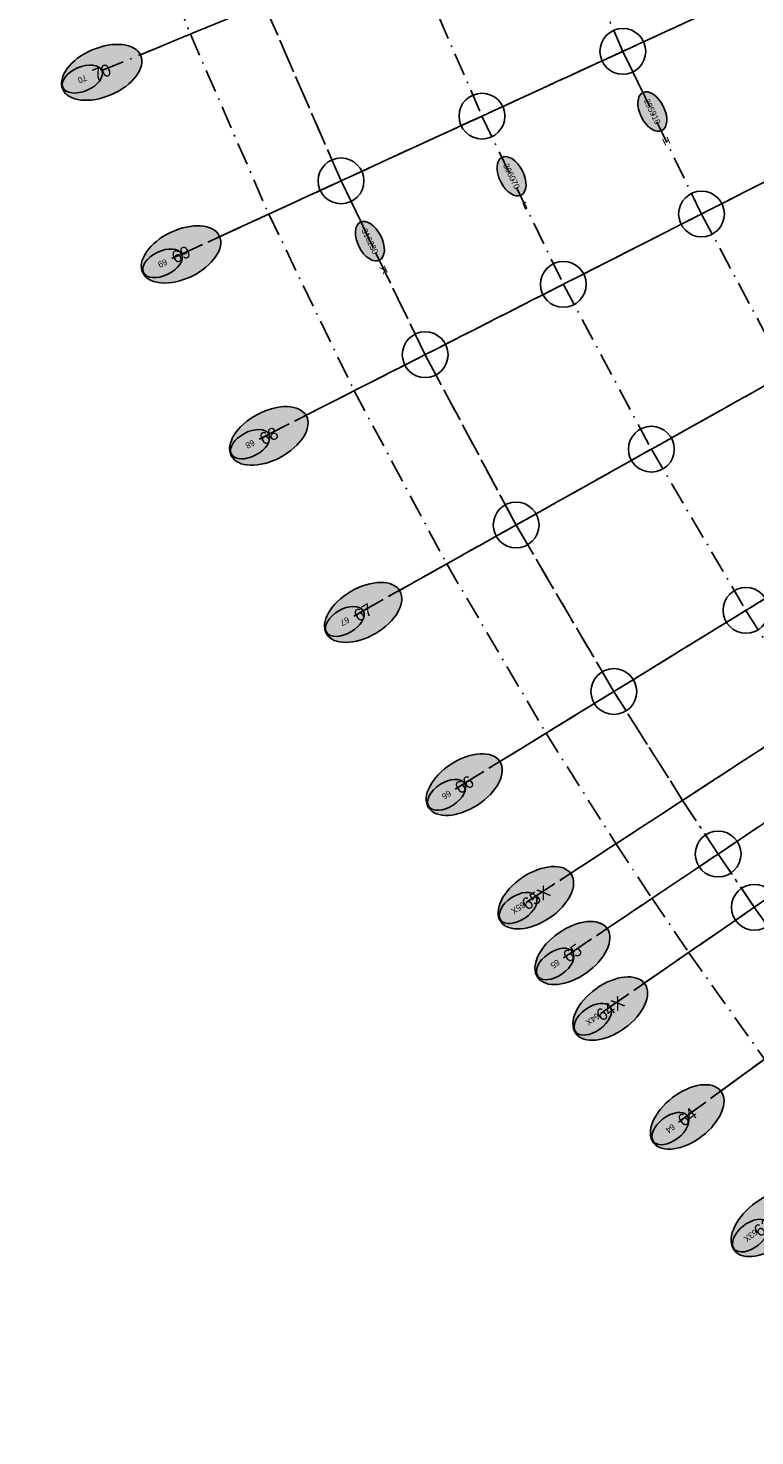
# Model space of a CAD drawing. Header units: millimetres. Extents: x 15650620 to 16199301, y 17929595 to 18752968.
# Tile 6 of 26: x 15865845 to 15913465, y 18201027 to 18293242. Entities that reach past the tile are written whole.
import ezdxf
from ezdxf.enums import TextEntityAlignment as Align

# ---------------------------------------------------------------- set-up
doc = ezdxf.new("R2010")
doc.units = ezdxf.units.MM
doc.header["$LTSCALE"] = 100
doc.linetypes.add('B_GRIDLINE', pattern=[41, 15, -5, 1, -5, 15])
for name, color, linetype in [('S-GRID-2000', 232, 'B_GRIDLINE'), ('S-GRID-300-AR04', 232, 'B_GRIDLINE'), ('S-GRID-300-AR04-IDEN', 13, 'B_GRIDLINE'), ('S-GRID-300-AR05', 232, 'B_GRIDLINE'), ('S-GRID-300-AR05-IDEN', 13, 'B_GRIDLINE'), ('S-GRID-300-AR06', 232, 'B_GRIDLINE'), ('S-GRID-300-AR06-IDEN', 13, 'B_GRIDLINE'), ('S-GRID-600', 232, 'B_GRIDLINE'), ('S-GRID-600-IDEN', 13, 'Continuous')]:
    doc.layers.add(name, color=color, linetype=linetype)
doc.layers.add('S-GRID-POINTS', color=9, linetype='Continuous', plot=False)
doc.styles.add('CAA-ENG', font='caa_eng.shx')
doc.styles.add('CAA_ENG', font='caa_eng.shx')

# ---------------------------------------------------------------- blocks, each defined once
blk = doc.blocks.new('agrbb-wblock')
h = blk.add_hatch(color=255)
edge = h.paths.add_edge_path()
edge.add_ellipse((1392, 24), major_axis=(1392, 24), ratio=0.572643, start_angle=0, end_angle=360)
at = {"linetype": 'Continuous'}
blk.add_ellipse((1392, 24), major_axis=(1392, 24), ratio=0.572643, dxfattribs=at)
at = {"style": 'CAA-ENG'}
blk.add_attdef('1', text='', height=400, dxfattribs=at).set_placement((1392, 24), align=Align.MIDDLE_CENTER)

msp = doc.modelspace()

# ---------------------------------------------------------------- linework, layer by layer
at = {"layer": 'S-GRID-2000'}
for p, q in [((15873203, 18291500), (15974115, 18333065)), ((15875262, 18278143), (15977563, 18325149)), ((15880985, 18266317), (15981324, 18317377)), ((15887176, 18254730), (15985393, 18309762)), ((15893826, 18243399), (15989763, 18302315)), ((15898509, 18235997), (16000834, 18302658)), ((15903387, 18228723), (16005211, 18298995)), ((15900923, 18232344), (15994428, 18295050)), ((15908457, 18221582), (15999379, 18287977))]:
    msp.add_line(p, q, dxfattribs=at)
for points in [[(15871818, 18304832), (15876476, 18292848), (15881610, 18281059), (15887211, 18269486), (15893271, 18258144), (15899770, 18247070), (15904353, 18239825), (15906726, 18236236), (15909147, 18232677), (15914100, 18225702)], [(16011524, 18167758), (16001754, 18174443), (15992260, 18181512), (15983059, 18188953), (15974143, 18196774), (15965582, 18204912), (15957335, 18213404), (15949434, 18222220), (15944365, 18228269), (15941892, 18231344), (15939460, 18234451), (15934722, 18240761), (15930154, 18247196), (15927934, 18250458), (15925758, 18253749), (15921539, 18260419), (15915548, 18270627), (15909970, 18281067), (15904814, 18291721), (15900088, 18302573)], [(15890693, 18298704), (15895582, 18287479), (15900915, 18276459), (15906685, 18265660), (15912882, 18255102), (15917245, 18248204), (15919496, 18244799), (15921792, 18241425), (15926517, 18234770), (15931418, 18228242), (15933933, 18225029), (15936491, 18221848), (15941734, 18215592), (15949907, 18206473), (15958436, 18197690), (15967290, 18189273), (15976514, 18181182), (15986030, 18173486), (15995850, 18166174), (16005956, 18159259)], [(15881299, 18294835), (15886350, 18283237), (15891860, 18271851), (15897821, 18260694), (15904224, 18249785), (15908732, 18242658), (15911058, 18239140), (15913430, 18235654), (15918312, 18228778)]]:
    msp.add_lwpolyline(points, dxfattribs=at)
at = {"layer": 'S-GRID-300-AR04'}
msp.add_line((15912263, 18224361), (15995318, 18285012), dxfattribs=at)
at = {"layer": 'S-GRID-300-AR04-IDEN'}
msp.add_line((15909033, 18222002), (15912263, 18224361), dxfattribs=at)
at = {"layer": 'S-GRID-300-AR05'}
for p, q in [((15879544, 18280110), (15972994, 18323050)), ((15885185, 18268455), (15976843, 18315097)), ((15891287, 18257033), (15981007, 18307304)), ((15897842, 18245866), (15985479, 18299684)), ((15902457, 18238570), (15988628, 18294706)), ((15904837, 18234969), (15990252, 18292249)), ((15907265, 18231400), (15991909, 18289814)), ((15912263, 18224361), (15995318, 18285012))]:
    msp.add_line(p, q, dxfattribs=at)
for points in [[(15934722, 18240761), (15930154, 18247196), (15927934, 18250458), (15925758, 18253749), (15921539, 18260419), (15915548, 18270627), (15909970, 18281067), (15904814, 18291721)], [(15895582, 18287479), (15895582, 18287479), (15900915, 18276459), (15906685, 18265660), (15912882, 18255102), (15917245, 18248204), (15919496, 18244799), (15921792, 18241425), (15926517, 18234770)], [(15918312, 18228778), (15918312, 18228778), (15913430, 18235654), (15911058, 18239140), (15908732, 18242658), (15904224, 18249785), (15897821, 18260694), (15891860, 18271851), (15886350, 18283237)]]:
    msp.add_lwpolyline(points, dxfattribs=at)
at = {"layer": 'S-GRID-300-AR05-IDEN'}
for p, q in [((15875909, 18278440), (15879544, 18280110)), ((15881620, 18266640), (15885185, 18268455)), ((15887798, 18255078), (15891287, 18257033)), ((15894433, 18243772), (15897842, 18245866)), ((15899106, 18236386), (15902457, 18238570)), ((15901515, 18232741), (15904837, 18234969)), ((15903973, 18229128), (15907265, 18231400)), ((15909033, 18222002), (15912263, 18224361))]:
    msp.add_line(p, q, dxfattribs=at)
at = {"layer": 'S-GRID-300-AR06'}
for p, q in [((15874374, 18291982), (15969467, 18331150)), ((15879544, 18280110), (15972994, 18323050))]:
    msp.add_line(p, q, dxfattribs=at)
for points in [[(15904814, 18291721), (15904814, 18291721), (15900088, 18302573), (15895800, 18313606), (15891956, 18324801), (15888563, 18336141), (15885627, 18347607)], [(15875736, 18345284), (15875736, 18345284), (15878773, 18333424), (15882283, 18321694), (15886258, 18310115), (15890693, 18298704), (15895582, 18287479)], [(15886350, 18283237), (15881299, 18294835), (15876717, 18306624), (15872609, 18318588), (15868983, 18330707), (15865845, 18342960)]]:
    msp.add_lwpolyline(points, dxfattribs=at)
at = {"layer": 'S-GRID-300-AR06-IDEN'}
for p, q in [((15870675, 18290459), (15874374, 18291982)), ((15875909, 18278440), (15879544, 18280110))]:
    msp.add_line(p, q, dxfattribs=at)
for points in [[(15906121, 18289020), (15904814, 18291721)], [(15895582, 18287479), (15895582, 18287479), (15896889, 18284778)], [(15887657, 18280536), (15886350, 18283237)]]:
    msp.add_lwpolyline(points, dxfattribs=at)
at = {"layer": 'S-GRID-600'}
for p, q in [((15873203, 18291500), (15974115, 18333065)), ((15878393, 18279581), (15977563, 18325149)), ((15884056, 18267880), (15981324, 18317377)), ((15890182, 18256414), (15985393, 18309762)), ((15896762, 18245203), (15989763, 18302315)), ((15901396, 18237878), (15990500, 18295926)), ((15903785, 18234263), (15994429, 18295050)), ((15906223, 18230680), (15992299, 18290083)), ((15911240, 18223614), (15999380, 18287977))]:
    msp.add_line(p, q, dxfattribs=at)
for points in [[(16011524, 18167758), (16001754, 18174443), (15992260, 18181512), (15983059, 18188953), (15974143, 18196774), (15965582, 18204912), (15957335, 18213404), (15949434, 18222220), (15944365, 18228269), (15941892, 18231344), (15939460, 18234451), (15934722, 18240761), (15930154, 18247196), (15927934, 18250458), (15925758, 18253749), (15921539, 18260419), (15915548, 18270627), (15909970, 18281067), (15904814, 18291721), (15900088, 18302573)], [(15890693, 18298704), (15895582, 18287479), (15900915, 18276459), (15906685, 18265660), (15912882, 18255102), (15917245, 18248204), (15919496, 18244799), (15921792, 18241425), (15926517, 18234770), (15931418, 18228242), (15933933, 18225029), (15936491, 18221848), (15941734, 18215592), (15949907, 18206473), (15958436, 18197690), (15967290, 18189273), (15976514, 18181182), (15986030, 18173486), (15995850, 18166174), (16005956, 18159259)], [(15881299, 18294835), (15886350, 18283237), (15891860, 18271851), (15897821, 18260694), (15904224, 18249785), (15908732, 18242658), (15911058, 18239140), (15913430, 18235654), (15918312, 18228778)]]:
    msp.add_lwpolyline(points, dxfattribs=at)
at = {"layer": 'S-GRID-POINTS'}
for centre in [(15904814, 18291721), (15904814, 18291721), (15895582, 18287479), (15886350, 18283237), (15909970, 18281067), (15900915, 18276459), (15891860, 18271851), (15891860, 18271851), (15906685, 18265660), (15897821, 18260694), (15912882, 18255102), (15904224, 18249785), (15911058, 18239140), (15913430, 18235654)]:
    msp.add_circle(centre, 1500, dxfattribs=at)

# ---------------------------------------------------------------- block references
at = {"layer": 'S-GRID-300-AR04-IDEN', "rotation": 216.4860165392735}
msp.add_blockref('agrbb-wblock', (15909033, 18222002), dxfattribs=at).add_auto_attribs({'1': '64'})
at = {"layer": 'S-GRID-300-AR04-IDEN', "ltscale": 2.5, "rotation": 217.666520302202}
msp.add_blockref('agrbb-wblock', (15914280, 18215013), dxfattribs=at).add_auto_attribs({'1': '63X'})
at = {"layer": 'S-GRID-300-AR05-IDEN'}
for p, rotation, values in [((15875909, 18278440), 204.6783600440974, {'1': '69'}), ((15875909, 18278440), 204.6783600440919, {'1': '69'}), ((15881620, 18266640), 206.9703448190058, {'1': '68'}), ((15887798, 18255078), 209.2625230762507, {'1': '67'}), ((15894433, 18243772), 211.9298157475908, {'1': '66'}), ((15901515, 18232741), 214.2079889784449, {'1': '65'}), ((15909033, 18222002), 216.4860165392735, {'1': '64'})]:
    msp.add_blockref('agrbb-wblock', p, dxfattribs=dict(at, rotation=rotation)).add_auto_attribs(values)
at = {"layer": 'S-GRID-300-AR05-IDEN', "ltscale": 2.5}
for p, rotation, values in [((15899106, 18236386), 213.0825507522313, {'1': '65X'}), ((15903973, 18229128), 214.6105406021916, {'1': '64X'})]:
    msp.add_blockref('agrbb-wblock', p, dxfattribs=dict(at, rotation=rotation)).add_auto_attribs(values)
at = {"layer": 'S-GRID-300-AR06-IDEN'}
for p, rotation, values in [((15870675, 18290459), 202.3863752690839, {'1': '70'}), ((15906121, 18289021), 295.7236253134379, {'1': '295910'}), ((15896888, 18284779), 296.0012124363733, {'1': '306070'}), ((15887612, 18280524), 295.8205621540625, {'1': '316230'}), ((15875909, 18278440), 204.6783600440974, {'1': '69'}), ((15875909, 18278440), 204.6783600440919, {'1': '69'})]:
    msp.add_blockref('agrbb-wblock', p, dxfattribs=dict(at, rotation=rotation)).add_auto_attribs(values)
at = {"layer": 'S-GRID-600-IDEN', "xscale": 2, "yscale": 2, "zscale": 2}
for p, rotation, values in [((15868110, 18289244), 22.3863927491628, {'1': '70'}), ((15878373, 18279626), 204.6783775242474, {'1': '69'}), ((15879159, 18265225), 26.97036229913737, {'1': '68'}), ((15885396, 18253565), 29.26252307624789, {'1': '67'}), ((15892088, 18242176), 31.92981574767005, {'1': '66'}), ((15899235, 18231053), 34.20798897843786, {'1': '65'}), ((15906821, 18220225), 36.48601653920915, {'1': '64'})]:
    msp.add_blockref('agrbb-wblock', p, dxfattribs=dict(at, rotation=rotation)).add_auto_attribs(values)
at = {"layer": 'S-GRID-600-IDEN', "ltscale": 2.5, "xscale": 2, "yscale": 2, "zscale": 2}
for p, rotation, values in [((15896810, 18234717), 33.08255075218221, {'1': '65X'}), ((15901723, 18227398), 34.61054060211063, {'1': '64X'}), ((15912126, 18213165), 37.66652030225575, {'1': '63X'})]:
    msp.add_blockref('agrbb-wblock', p, dxfattribs=dict(at, rotation=rotation)).add_auto_attribs(values)

# ---------------------------------------------------------------- texts
at = {"layer": 'S-GRID-300-AR06-IDEN', "style": 'CAA_ENG'}
for s, rotation, p in [('H', 205.72363, (15907663, 18285838)), ('J', 206.00121, (15898417, 18281622)), ('K', 205.82056, (15889145, 18277405))]:
    msp.add_text(s, height=500, rotation=rotation, dxfattribs=at).set_placement(p, align=Align.MIDDLE_CENTER)

doc.saveas('drawing.dxf')
